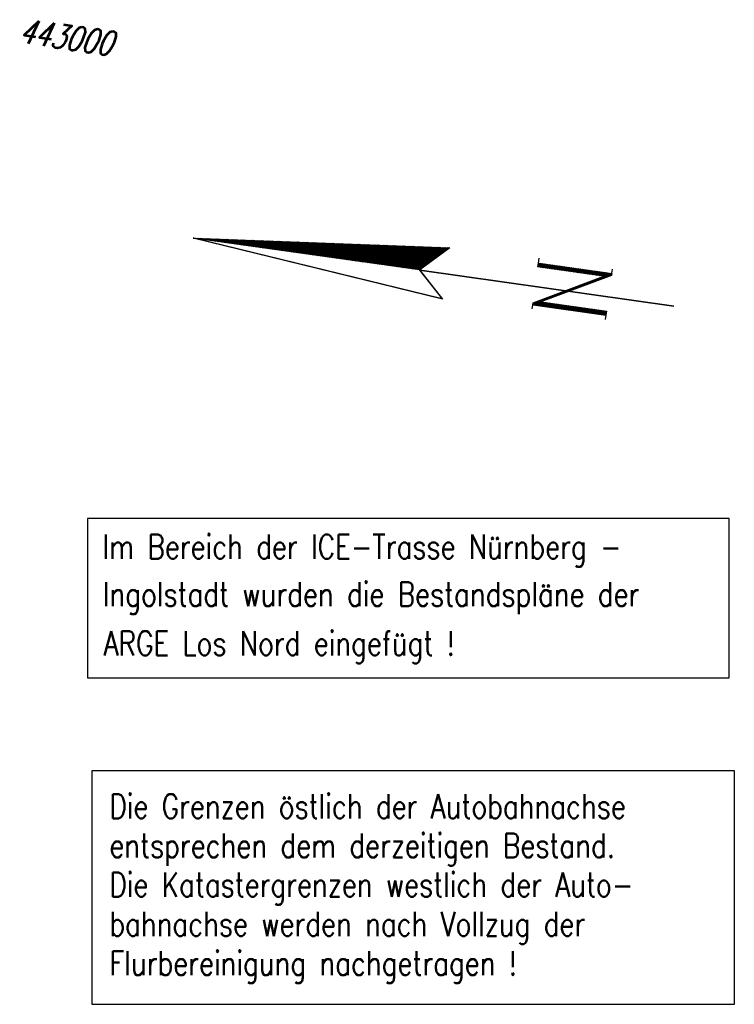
# Model space of a CAD drawing. Extents: x 0 to 1135, y 0 to 594.
# Tile 104 of 153: x 951 to 1025, y 121 to 223. Entities that reach past the tile are written whole.
import ezdxf

# ---------------------------------------------------------------- set-up
doc = ezdxf.new("R2010")
doc.units = 0
doc.header["$LTSCALE"] = 2
doc.header["$MEASUREMENT"] = 0
doc.linetypes.add('AUSGEZOGEN', pattern=[0])
doc.layers.get('0').update_dxf_attribs({"color": 8, "linetype": 'AUSGEZOGEN'})
for name, color, linetype in [('DB_Bahnachse', 7, 'CONTINUOUS'), ('GRENZL-BAB', 7, 'AUSGEZOGEN'), ('LEGENDE', 7, 'AUSGEZOGEN'), ('NETZ', 250, 'AUSGEZOGEN')]:
    doc.layers.add(name, color=color, linetype=linetype)
doc.styles.add('ROMANS', font='romans.shx', dxfattribs={"width": 0.8})

# ---------------------------------------------------------------- blocks, each defined once
blk = doc.blocks.new('*X29')
at = {"color": 0}
for p, q in [((154.74, 194.19), (154.75, 194.21)), ((154.74, 194.05), (154.77, 194.08)), ((154.74, 193.91), (154.78, 193.95)), ((154.74, 193.77), (154.79, 193.83)), ((154.74, 193.63), (154.81, 193.7)), ((154.74, 193.49), (154.82, 193.57)), ((154.74, 193.34), (154.83, 193.44)), ((154.74, 193.2), (154.85, 193.31)), ((154.74, 193.06), (154.86, 193.18)), ((154.74, 192.92), (154.87, 193.06)), ((154.74, 192.78), (154.89, 192.93)), ((154.74, 192.64), (154.9, 192.8)), ((154.74, 192.5), (154.91, 192.67)), ((154.74, 192.36), (154.93, 192.54)), ((154.74, 192.21), (154.94, 192.42)), ((154.74, 192.07), (154.95, 192.29)), ((154.74, 191.93), (154.97, 192.16)), ((154.74, 191.79), (154.98, 192.03)), ((154.74, 191.65), (154.99, 191.9)), ((154.74, 191.51), (155.01, 191.78)), ((154.74, 191.37), (155.02, 191.65)), ((154.74, 191.23), (155.03, 191.52)), ((154.74, 191.08), (155.05, 191.39)), ((154.74, 190.94), (155.06, 191.26)), ((154.74, 190.8), (155.07, 191.13)), ((154.74, 190.66), (155.09, 191.01)), ((154.74, 190.52), (155.1, 190.88)), ((154.74, 190.38), (155.11, 190.75)), ((154.74, 190.24), (155.13, 190.62)), ((154.74, 190.1), (155.14, 190.49)), ((154.74, 189.95), (155.15, 190.37)), ((154.74, 189.81), (155.16, 190.24)), ((154.74, 189.67), (155.18, 190.11)), ((154.74, 189.53), (155.19, 189.98)), ((154.74, 189.39), (155.2, 189.85)), ((154.74, 189.25), (155.22, 189.72)), ((154.74, 189.11), (155.23, 189.6)), ((154.74, 188.97), (155.24, 189.47)), ((154.74, 188.82), (155.26, 189.34)), ((154.74, 188.68), (155.27, 189.21)), ((154.74, 188.54), (155.28, 189.08)), ((154.74, 188.4), (155.3, 188.96)), ((154.74, 188.26), (155.31, 188.83)), ((154.74, 188.12), (155.32, 188.7)), ((154.74, 187.98), (155.34, 188.57)), ((154.74, 187.84), (155.35, 188.44)), ((154.74, 187.69), (155.36, 188.32)), ((154.74, 187.55), (155.38, 188.19)), ((154.74, 187.41), (155.39, 188.06)), ((154.74, 187.27), (155.4, 187.93)), ((154.74, 187.13), (155.42, 187.8)), ((154.74, 186.99), (155.43, 187.67)), ((154.74, 186.85), (155.44, 187.55)), ((154.74, 186.71), (155.46, 187.42)), ((154.74, 186.56), (155.47, 187.29)), ((154.74, 186.42), (155.48, 187.16)), ((154.74, 186.28), (155.5, 187.03)), ((154.74, 186.14), (155.51, 186.91)), ((154.74, 186), (155.52, 186.78)), ((154.74, 185.86), (155.54, 186.65)), ((154.74, 185.72), (155.55, 186.52)), ((154.75, 185.57), (155.56, 186.39)), ((154.75, 185.43), (155.58, 186.27)), ((154.75, 185.29), (155.59, 186.14)), ((154.75, 185.15), (155.6, 186.01)), ((154.75, 185.01), (155.62, 185.88)), ((154.75, 184.87), (155.63, 185.75)), ((154.75, 184.73), (155.64, 185.62)), ((154.75, 184.59), (155.66, 185.5)), ((154.75, 184.44), (155.67, 185.37)), ((154.75, 184.3), (155.68, 185.24)), ((154.75, 184.16), (155.7, 185.11)), ((154.75, 184.02), (155.71, 184.98)), ((154.75, 183.88), (155.72, 184.86)), ((154.75, 183.74), (155.74, 184.73)), ((154.75, 183.6), (155.75, 184.6)), ((154.75, 183.46), (155.76, 184.47)), ((154.75, 183.31), (155.78, 184.34)), ((154.75, 183.17), (155.79, 184.22)), ((154.75, 183.03), (155.8, 184.09)), ((154.75, 182.89), (155.82, 183.96)), ((154.75, 182.75), (155.83, 183.83)), ((154.75, 182.61), (155.84, 183.7)), ((154.75, 182.47), (155.86, 183.57)), ((154.75, 182.33), (155.87, 183.45)), ((154.75, 182.18), (155.88, 183.32)), ((154.75, 182.04), (155.9, 183.19)), ((154.75, 181.9), (155.91, 183.06)), ((154.75, 181.76), (155.92, 182.93)), ((154.75, 181.62), (155.94, 182.81)), ((154.75, 181.48), (155.95, 182.68)), ((154.75, 181.34), (155.96, 182.55)), ((154.75, 181.2), (155.98, 182.42)), ((154.75, 181.05), (155.99, 182.29)), ((154.75, 180.91), (156, 182.17)), ((154.75, 180.77), (156.02, 182.04)), ((154.75, 180.63), (156.03, 181.91)), ((154.75, 180.49), (156.04, 181.78)), ((154.75, 180.35), (156.06, 181.65)), ((154.75, 180.21), (156.07, 181.52)), ((154.75, 180.07), (156.08, 181.4)), ((154.75, 179.92), (156.1, 181.27)), ((154.75, 179.78), (156.11, 181.14)), ((154.75, 179.64), (156.12, 181.01)), ((154.75, 179.5), (156.13, 180.88)), ((154.75, 179.36), (156.15, 180.76)), ((154.75, 179.22), (156.16, 180.63)), ((154.75, 179.08), (156.17, 180.5)), ((154.75, 178.94), (156.19, 180.37)), ((154.75, 178.79), (156.2, 180.24)), ((154.75, 178.65), (156.21, 180.11)), ((154.75, 178.51), (156.23, 179.99)), ((154.75, 178.37), (156.24, 179.86)), ((154.75, 178.23), (156.25, 179.73)), ((154.75, 178.09), (156.27, 179.6)), ((154.75, 177.95), (156.28, 179.47)), ((154.75, 177.81), (156.29, 179.35)), ((154.75, 177.66), (156.31, 179.22)), ((154.75, 177.52), (156.32, 179.09)), ((154.75, 177.38), (156.33, 178.96)), ((154.75, 177.24), (156.35, 178.83)), ((154.75, 177.1), (156.36, 178.71)), ((154.75, 176.96), (156.37, 178.58)), ((154.75, 176.82), (156.39, 178.45)), ((154.75, 176.68), (156.4, 178.32)), ((154.75, 176.53), (156.41, 178.19)), ((154.76, 176.39), (156.43, 178.06)), ((154.76, 176.25), (156.44, 177.94)), ((154.76, 176.11), (156.45, 177.81)), ((154.76, 175.97), (156.47, 177.68)), ((154.76, 175.83), (156.48, 177.55)), ((154.76, 175.69), (156.49, 177.42)), ((154.76, 175.54), (156.51, 177.3)), ((154.76, 175.4), (156.52, 177.17)), ((154.76, 175.26), (156.53, 177.04)), ((154.76, 175.12), (156.55, 176.91)), ((154.76, 174.98), (156.56, 176.78)), ((154.76, 174.84), (156.57, 176.66)), ((154.76, 174.7), (156.59, 176.53)), ((154.76, 174.56), (156.6, 176.4)), ((154.76, 174.41), (156.61, 176.27)), ((154.76, 174.27), (156.63, 176.14)), ((154.76, 174.13), (156.64, 176.01)), ((154.76, 173.99), (156.65, 175.89)), ((154.76, 173.85), (156.67, 175.76)), ((154.76, 173.71), (156.68, 175.63)), ((154.76, 173.57), (156.69, 175.5)), ((154.76, 173.43), (156.71, 175.37)), ((154.76, 173.28), (156.72, 175.25)), ((154.76, 173.14), (156.73, 175.12)), ((154.76, 173), (156.75, 174.99)), ((154.76, 172.86), (156.76, 174.86)), ((154.76, 172.72), (156.77, 174.73)), ((154.76, 172.58), (156.79, 174.61)), ((154.76, 172.44), (156.8, 174.48)), ((154.76, 172.3), (156.81, 174.35)), ((154.76, 172.15), (156.83, 174.22)), ((154.76, 172.01), (156.84, 174.09)), ((154.76, 171.87), (156.85, 173.96)), ((154.76, 171.73), (156.87, 173.84)), ((154.76, 171.59), (156.88, 173.71)), ((154.76, 171.45), (156.89, 173.58)), ((154.76, 171.31), (156.91, 173.45)), ((154.76, 171.17), (156.92, 173.32)), ((154.76, 171.02), (156.93, 173.2)), ((154.76, 170.88), (156.95, 173.07)), ((154.77, 170.75), (156.96, 172.94)), ((154.84, 170.68), (156.97, 172.81)), ((154.91, 170.61), (156.99, 172.68)), ((154.98, 170.54), (157, 172.56)), ((155.05, 170.47), (157.01, 172.43)), ((155.12, 170.39), (157.03, 172.3)), ((155.19, 170.32), (157.04, 172.17)), ((155.26, 170.25), (157.05, 172.04)), ((155.33, 170.18), (157.07, 171.91)), ((155.4, 170.11), (157.08, 171.79)), ((155.47, 170.04), (157.09, 171.66)), ((155.54, 169.97), (157.1, 171.53)), ((155.61, 169.89), (157.12, 171.4)), ((155.68, 169.82), (157.13, 171.27)), ((155.75, 169.75), (157.14, 171.15)), ((155.82, 169.68), (157.16, 171.02)), ((155.89, 169.61), (157.17, 170.89)), ((155.96, 169.54), (157.18, 170.76)), ((156.03, 169.47), (157.2, 170.63)), ((156.1, 169.4), (157.21, 170.5)), ((156.17, 169.32), (157.22, 170.38)), ((156.24, 169.25), (157.24, 170.25)), ((156.31, 169.18), (157.25, 170.12)), ((156.38, 169.11), (157.26, 169.99)), ((156.45, 169.04), (157.28, 169.86)), ((156.52, 168.97), (157.29, 169.74)), ((156.59, 168.9), (157.3, 169.61)), ((156.66, 168.82), (157.32, 169.48)), ((156.73, 168.75), (157.33, 169.35)), ((156.8, 168.68), (157.34, 169.22)), ((156.87, 168.61), (157.36, 169.1)), ((156.94, 168.54), (157.37, 168.97)), ((157.01, 168.47), (157.38, 168.84)), ((157.08, 168.4), (157.4, 168.71)), ((157.15, 168.32), (157.41, 168.58)), ((157.22, 168.25), (157.42, 168.45)), ((157.29, 168.18), (157.44, 168.33)), ((157.36, 168.11), (157.45, 168.2)), ((157.43, 168.04), (157.46, 168.07))]:
    blk.add_line(p, q, dxfattribs=at)
blk = doc.blocks.new('*X28')
at = {"color": 0}
for p, q in [((152.84, 158.5), (153.04, 158.7)), ((152.84, 158.64), (152.9, 158.7)), ((152.84, 158.36), (153.1, 158.61)), ((152.84, 158.22), (153.15, 158.52)), ((156.78, 158.34), (157.17, 158.73)), ((156.78, 158.48), (157.03, 158.73)), ((156.78, 158.62), (156.89, 158.73)), ((156.78, 158.2), (157.19, 158.6)), ((152.84, 158.08), (153.2, 158.43)), ((152.84, 157.94), (153.25, 158.34)), ((152.85, 157.79), (153.3, 158.25)), ((152.85, 157.65), (153.35, 158.15)), ((152.85, 157.51), (153.4, 158.06)), ((152.85, 157.37), (153.26, 157.78)), ((152.85, 157.23), (153.26, 157.64)), ((152.85, 157.09), (153.26, 157.5)), ((153.3, 157.82), (153.45, 157.97)), ((153.35, 157.73), (153.5, 157.88)), ((153.4, 157.64), (153.55, 157.79)), ((153.45, 157.55), (153.6, 157.7)), ((153.5, 157.46), (153.65, 157.61)), ((153.55, 157.36), (153.7, 157.51)), ((156.78, 158.05), (157.19, 158.46)), ((156.78, 157.91), (157.19, 158.32)), ((156.78, 157.77), (157.19, 158.18)), ((156.78, 157.63), (157.19, 158.04)), ((156.78, 157.49), (157.19, 157.9)), ((156.78, 157.35), (157.19, 157.76)), ((156.78, 157.21), (157.19, 157.61)), ((152.85, 156.95), (153.26, 157.36)), ((152.85, 156.81), (153.26, 157.22)), ((152.85, 156.67), (153.26, 157.08)), ((152.85, 156.52), (153.26, 156.93)), ((152.85, 156.38), (153.26, 156.79)), ((152.85, 156.24), (153.26, 156.65)), ((152.85, 156.1), (153.26, 156.51)), ((153.6, 157.27), (153.75, 157.42)), ((153.65, 157.18), (153.8, 157.33)), ((153.7, 157.09), (153.85, 157.24)), ((153.75, 157), (153.9, 157.15)), ((153.8, 156.91), (153.95, 157.06)), ((153.84, 156.81), (154, 156.97)), ((153.89, 156.72), (154.05, 156.87)), ((153.94, 156.63), (154.1, 156.78)), ((153.99, 156.54), (154.15, 156.69)), ((154.04, 156.45), (154.2, 156.6)), ((154.09, 156.36), (154.25, 156.51)), ((156.78, 157.06), (157.19, 157.47)), ((156.78, 156.92), (157.19, 157.33)), ((156.78, 156.78), (157.19, 157.19)), ((156.78, 156.64), (157.19, 157.05)), ((156.78, 156.5), (157.19, 156.91)), ((156.78, 156.36), (157.19, 156.77)), ((156.78, 156.22), (157.19, 156.62)), ((156.78, 156.07), (157.19, 156.48)), ((152.85, 155.96), (153.26, 156.37)), ((152.85, 155.82), (153.26, 156.23)), ((152.85, 155.68), (153.26, 156.09)), ((152.85, 155.54), (153.26, 155.95)), ((152.85, 155.39), (153.26, 155.8)), ((152.85, 155.25), (153.26, 155.66)), ((152.85, 155.11), (153.26, 155.52)), ((154.14, 156.26), (154.3, 156.42)), ((154.19, 156.17), (154.35, 156.33)), ((154.24, 156.08), (154.4, 156.23)), ((154.29, 155.99), (154.45, 156.14)), ((154.34, 155.9), (154.5, 156.05)), ((154.39, 155.81), (154.55, 155.96)), ((154.44, 155.71), (154.6, 155.87)), ((154.49, 155.62), (154.65, 155.78)), ((154.54, 155.53), (154.7, 155.69)), ((154.59, 155.44), (154.75, 155.59)), ((154.64, 155.35), (154.8, 155.5)), ((156.78, 155.93), (157.19, 156.34)), ((156.78, 155.79), (157.19, 156.2)), ((156.78, 155.65), (157.19, 156.06)), ((156.78, 155.51), (157.19, 155.92)), ((156.78, 155.37), (157.19, 155.78)), ((156.78, 155.23), (157.19, 155.63)), ((156.78, 155.08), (157.19, 155.49)), ((152.85, 154.97), (153.26, 155.38)), ((152.85, 154.83), (153.26, 155.24)), ((152.85, 154.69), (153.26, 155.1)), ((152.85, 154.55), (153.26, 154.96)), ((152.85, 154.41), (153.26, 154.82)), ((152.85, 154.26), (153.26, 154.67)), ((152.85, 154.12), (153.26, 154.53)), ((154.69, 155.26), (154.85, 155.41)), ((154.74, 155.17), (154.9, 155.32)), ((154.79, 155.07), (154.95, 155.23)), ((154.84, 154.98), (155, 155.14)), ((154.89, 154.89), (155.05, 155.05)), ((154.94, 154.8), (155.1, 154.95)), ((154.99, 154.71), (155.15, 154.86)), ((155.04, 154.62), (155.2, 154.77)), ((155.09, 154.52), (155.25, 154.68)), ((155.14, 154.43), (155.3, 154.59)), ((155.19, 154.34), (155.35, 154.5)), ((156.78, 154.94), (157.19, 155.35)), ((156.78, 154.8), (157.19, 155.21)), ((156.78, 154.66), (157.19, 155.07)), ((156.78, 154.52), (157.19, 154.93)), ((156.78, 154.38), (157.19, 154.79)), ((156.78, 154.24), (157.19, 154.64)), ((156.78, 154.09), (157.19, 154.5)), ((152.85, 153.98), (153.26, 154.39)), ((152.85, 153.84), (153.26, 154.25)), ((152.85, 153.7), (153.26, 154.11)), ((152.85, 153.56), (153.26, 153.97)), ((152.85, 153.42), (153.26, 153.83)), ((152.85, 153.28), (153.26, 153.69)), ((152.85, 153.13), (153.26, 153.54)), ((155.24, 154.25), (155.4, 154.41)), ((155.29, 154.16), (155.45, 154.31)), ((155.34, 154.07), (155.5, 154.22)), ((155.39, 153.97), (155.55, 154.13)), ((155.44, 153.88), (155.6, 154.04)), ((155.49, 153.79), (155.65, 153.95)), ((155.54, 153.7), (155.7, 153.86)), ((155.59, 153.61), (155.75, 153.77)), ((155.64, 153.52), (155.8, 153.67)), ((155.69, 153.42), (155.85, 153.58)), ((155.74, 153.33), (155.9, 153.49)), ((156.78, 153.95), (157.19, 154.36)), ((156.78, 153.81), (157.19, 154.22)), ((156.78, 153.67), (157.19, 154.08)), ((156.78, 153.53), (157.19, 153.94)), ((156.78, 153.39), (157.19, 153.8)), ((156.78, 153.25), (157.19, 153.65)), ((156.78, 153.1), (157.19, 153.51)), ((152.85, 152.99), (153.26, 153.4)), ((152.85, 152.85), (153.26, 153.26)), ((152.85, 152.71), (153.26, 153.12)), ((152.85, 152.57), (153.26, 152.98)), ((152.85, 152.43), (153.26, 152.84)), ((152.85, 152.29), (153.26, 152.7)), ((152.85, 152.15), (153.26, 152.55)), ((152.85, 152), (153.26, 152.41)), ((155.79, 153.24), (155.95, 153.4)), ((155.84, 153.15), (156, 153.31)), ((155.89, 153.06), (156.05, 153.22)), ((155.94, 152.97), (156.1, 153.13)), ((155.99, 152.87), (156.15, 153.03)), ((156.04, 152.78), (156.2, 152.94)), ((156.08, 152.69), (156.25, 152.85)), ((156.13, 152.6), (156.3, 152.76)), ((156.18, 152.51), (156.35, 152.67)), ((156.23, 152.42), (156.4, 152.58)), ((156.28, 152.32), (156.45, 152.49)), ((156.78, 152.96), (157.19, 153.37)), ((156.78, 152.82), (157.19, 153.23)), ((156.78, 152.68), (157.19, 153.09)), ((156.78, 152.54), (157.19, 152.95)), ((156.78, 152.4), (157.19, 152.81)), ((156.78, 152.26), (157.19, 152.66)), ((156.78, 152.11), (157.19, 152.52)), ((152.85, 151.86), (153.26, 152.27)), ((152.85, 151.72), (153.26, 152.13)), ((152.85, 151.58), (153.26, 151.99)), ((152.85, 151.44), (153.26, 151.85)), ((152.85, 151.3), (153.26, 151.71)), ((152.85, 151.16), (153.26, 151.57)), ((152.92, 151.08), (153.26, 151.42)), ((156.33, 152.23), (156.5, 152.39)), ((156.38, 152.14), (156.55, 152.3)), ((156.43, 152.05), (156.6, 152.21)), ((156.48, 151.96), (156.65, 152.12)), ((156.53, 151.87), (156.7, 152.03)), ((156.58, 151.77), (156.75, 151.94)), ((156.63, 151.68), (157.19, 152.24)), ((156.68, 151.59), (157.19, 152.1)), ((156.73, 151.5), (157.19, 151.96)), ((156.78, 151.97), (157.19, 152.38)), ((156.78, 151.41), (157.19, 151.82)), ((156.83, 151.32), (157.19, 151.67)), ((156.88, 151.22), (157.19, 151.53)), ((153.06, 151.08), (153.26, 151.28)), ((153.2, 151.08), (153.26, 151.14)), ((156.93, 151.13), (157.19, 151.39)), ((157.02, 151.08), (157.19, 151.25)), ((157.16, 151.08), (157.19, 151.11))]:
    blk.add_line(p, q, dxfattribs=at)
blk = doc.blocks.new('NPF')
at = {"color": 0}
for p, q in [((-2.56, -26.57), (0.05, -0.22)), ((-2.54, -26.55), (0.06, -0.3)), ((0.05, -0.22), (2.79, -26.6)), ((0.08, -23.84), (0.05, -0.27)), ((0.08, -23.81), (-2.56, -26.57)), ((0.07, -23.8), (-2.55, -26.55)), ((0.07, -23.86), (0.07, -50.34)), ((2.79, -26.6), (0.08, -23.84)), ((0.09, -23.86), (0.09, -50.34)), ((-2.57, -26.56), (-2.57, -26.56)), ((-2.25, -35.9), (-1.85, -35.9)), ((-1.84, -35.9), (-1.64, -35.9)), ((-1.84, -35.93), (-1.84, -35.9)), ((-1.84, -35.93), (-1.83, -43.52)), ((-1.64, -35.9), (2.1, -42.73)), ((2.1, -35.87), (2.51, -35.87)), ((2.1, -42.73), (2.1, -35.88)), ((2.51, -35.87), (3.01, -35.87)), ((2.51, -35.9), (2.51, -35.87)), ((2.51, -35.9), (2.51, -43.52)), ((2.28, -43.52), (-1.43, -36.69)), ((-1.43, -36.69), (-1.42, -43.52)), ((-1.84, -43.52), (-2.29, -43.52)), ((-1.42, -43.52), (-1.83, -43.52)), ((2.51, -43.52), (2.28, -43.52)), ((2.53, -43.52), (2.97, -43.52))]:
    blk.add_line(p, q, dxfattribs=at)
for name in ['*X29', '*X28']:
    blk.add_blockref(name, (-154.68, -194.6), dxfattribs=at)

msp = doc.modelspace()

# ---------------------------------------------------------------- linework, layer by layer
at = {"layer": 'DB_Bahnachse', "color": 15}
msp.add_lwpolyline([(958.35, 154.85), (1024.57, 154.85), (1024.57, 171.29), (958.35, 171.29)], close=True, dxfattribs=at)
msp.add_lwpolyline([(958.35, 154.85), (1024.57, 154.85), (1024.57, 171.29), (958.35, 171.29)], close=True, dxfattribs=at)
at = {"layer": 'GRENZL-BAB'}
msp.add_lwpolyline([(958.79, 121.16), (1025.11, 121.16), (1025.11, 145.27), (958.79, 145.27)], close=True, dxfattribs=at)
msp.add_lwpolyline([(958.79, 121.16), (1025.11, 121.16), (1025.11, 145.27), (958.79, 145.27)], close=True, dxfattribs=at)

# ---------------------------------------------------------------- block references
at = {"layer": 'LEGENDE', "rotation": 81.92904813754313}
msp.add_blockref('NPF', (969.02, 200.21), dxfattribs=at)
msp.add_blockref('NPF', (969.02, 200.21), dxfattribs=at)

# ---------------------------------------------------------------- texts
at = {"layer": 'DB_Bahnachse', "color": 15, "style": 'ROMANS', "width": 0.8}
for s, p in [('Im Bereich der ICE-Trasse Nürnberg -', (959.9, 167.14)), ('Im Bereich der ICE-Trasse Nürnberg -', (959.9, 167.14)), ('Ingolstadt wurden die Bestandspläne der', (959.93, 162.24)), ('Ingolstadt wurden die Bestandspläne der', (959.93, 162.24)), ('ARGE Los Nord eingefügt !', (960.01, 157.17)), ('ARGE Los Nord eingefügt !', (960.01, 157.17))]:
    msp.add_text(s, height=2.5, dxfattribs=at).set_placement(p)
at = {"layer": 'GRENZL-BAB', "style": 'ROMANS', "width": 0.8}
for s, p in [('Die Grenzen östlich der Autobahnachse', (960.6, 140.35)), ('Die Grenzen östlich der Autobahnachse', (960.6, 140.35)), ('entsprechen dem derzeitigen Bestand.', (960.6, 136.3)), ('entsprechen dem derzeitigen Bestand.', (960.6, 136.3)), ('Die Katastergrenzen westlich der Auto-', (960.6, 132.26)), ('Die Katastergrenzen westlich der Auto-', (960.6, 132.26)), ('bahnachse werden nach Vollzug der', (960.6, 128.21)), ('bahnachse werden nach Vollzug der', (960.6, 128.21)), ('Flurbereinigung nachgetragen !', (960.6, 124.16)), ('Flurbereinigung nachgetragen !', (960.6, 124.16))]:
    msp.add_text(s, height=2.5, dxfattribs=at).set_placement(p)
at = {"layer": 'NETZ', "style": 'ROMANS', "oblique": 16.6, "width": 0.75}
msp.add_text('443000', height=2.5, rotation=351.9288, dxfattribs=at).set_placement((951.19, 220.41))
msp.add_text('443000', height=2.5, rotation=351.9288, dxfattribs=at).set_placement((951.19, 220.41))

doc.saveas('drawing.dxf')
